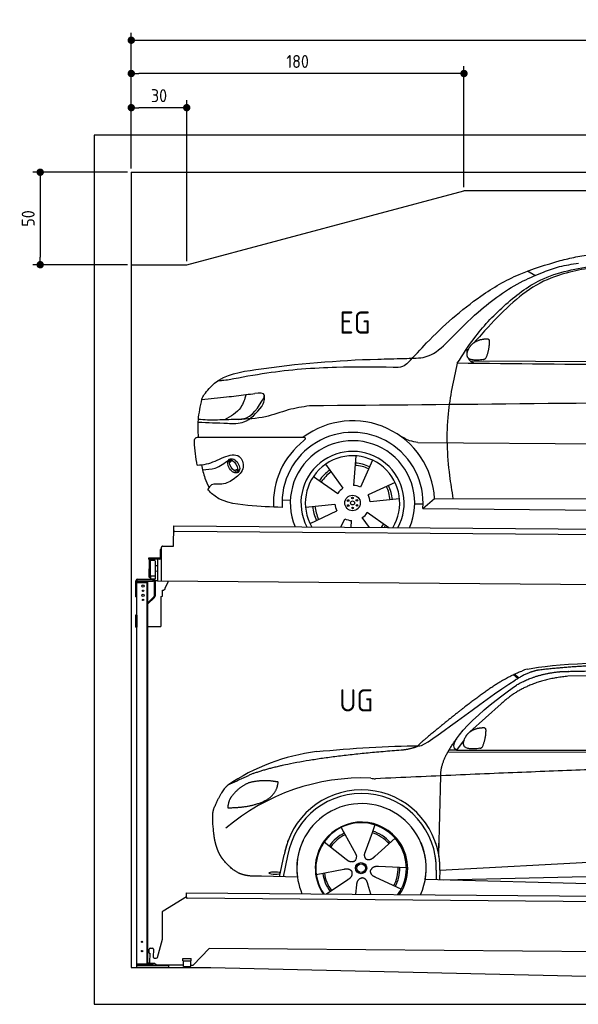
# Model space of a CAD drawing. Header units: millimetres. Extents: x -404 to 6581, y 0 to 5325.
# Tile 1 of 2: x -404 to 2618, y 0 to 5325. Entities that reach past the tile are written whole.
import ezdxf

# ---------------------------------------------------------------- set-up
doc = ezdxf.new("R2010")
doc.units = ezdxf.units.MM
doc.layers.add('4', color=3, linetype='Continuous')
for name, color, linetype, lineweight in [('car', 10, 'Continuous', 25), ('Freiraum', 7, 'Continuous', 25), ('Gebäude', 7, 'Continuous', 25), ('Logo', 7, 'Continuous', 25), ('Plattform', 7, 'Continuous', 25), ('Ständer hinten', 7, 'Continuous', 25)]:
    doc.layers.add(name, color=color, linetype=linetype, lineweight=lineweight)
doc.styles.get("Standard").update_dxf_attribs({"font": 'ISOCP.SHX'})
doc.dimstyles.new('GEN-ISO', dxfattribs={"dimscale": 20, "dimtxt": 3.5, "dimasz": 2, "dimexe": 2, "dimexo": 1, "dimgap": 1.5, "dimtad": 1, "dimdec": 1, "dimlfac": 0.1, "dimdsep": 46, "dimtxsty": 'STANDARD', "dimblk": 'PUNKT', "dimcen": 2, "dimclrd": 256, "dimclre": 256, "dimclrt": 2, "dimadec": 0, "dimazin": 0, "dimtp": 0.1, "dimtm": 0.1, "dimtfac": 0.71, "dimtdec": 1, "dimtmove": 2, "dimatfit": 3, "dimldrblk": 'PUNKT', "dimfxl": 2, "dimtolj": 1, "dimarcsym": 0})

# ---------------------------------------------------------------- blocks, each defined once
blk = doc.blocks.new('PUNKT')
at = {"layer": '4', "color": 0, "linetype": 'ByBlock'}
blk.add_line((-0.5, 0), (-1, 0), dxfattribs=at)
at = {"layer": '4', "color": 0, "linetype": 'ByBlock', "const_width": 0.5}
blk.add_lwpolyline([(-0.25, 0, 1), (0.25, 0, 1)], format="xyb", close=True, dxfattribs=at)
blk = doc.blocks.new('*D166')
at = {"layer": '4', "lineweight": -2, "transparency": 16777216}
for p, q in [((200, 4520), (200, 5254.2)), ((5700, 4520), (5700, 5254.2)), ((240, 5214.2), (5660, 5214.2))]:
    blk.add_line(p, q, dxfattribs=at)
at = {"layer": 'Defpoints', "color": 0, "transparency": 16777216}
for p in [(5700, 5214.2), (200, 4500), (5700, 4500)]:
    blk.add_point(p, dxfattribs=at)
at = {"layer": '4', "lineweight": -2, "transparency": 16777216, "xscale": 40, "yscale": 40, "zscale": 40, "rotation": 180}
blk.add_blockref('PUNKT', (200, 5214.2), dxfattribs=at)
at = {"layer": '4', "lineweight": -2, "transparency": 16777216, "xscale": 40, "yscale": 40, "zscale": 40}
blk.add_blockref('PUNKT', (5700, 5214.2), dxfattribs=at)
at = {"layer": '4', "color": 2, "transparency": 16777216, "insert": (2950, 5279.2), "char_height": 70, "attachment_point": 5}
blk.add_mtext('550', dxfattribs=at)
blk = doc.blocks.new('_Dot')
at = {"color": 0, "linetype": 'ByBlock', "lineweight": -2}
blk.add_line((-0.5, 0), (-1, 0), dxfattribs=at)
at = {"color": 0, "linetype": 'ByBlock', "const_width": 0.5}
blk.add_lwpolyline([(-0.25, 0, 1), (0.25, 0, 1)], format="xyb", close=True, dxfattribs=at)
blk = doc.blocks.new('*D168')
at = {"layer": '4', "lineweight": -2, "transparency": 16777216}
for p, q in [((200, 4520), (200, 5074.1)), ((2000, 4420), (2000, 5074.1)), ((1960, 5034.1), (240, 5034.1))]:
    blk.add_line(p, q, dxfattribs=at)
at = {"layer": 'Defpoints', "color": 0, "transparency": 16777216}
for p in [(200, 5034.1), (200, 4500), (2000, 4400)]:
    blk.add_point(p, dxfattribs=at)
at = {"layer": '4', "lineweight": -2, "transparency": 16777216, "xscale": 40, "yscale": 40, "zscale": 40, "rotation": 180}
blk.add_blockref('_Dot', (200, 5034.1), dxfattribs=at)
at = {"layer": '4', "lineweight": -2, "transparency": 16777216, "xscale": 40, "yscale": 40, "zscale": 40}
blk.add_blockref('_Dot', (2000, 5034.1), dxfattribs=at)
at = {"layer": '4', "color": 2, "transparency": 16777216, "insert": (1100, 5099.1), "char_height": 70, "attachment_point": 5}
blk.add_mtext('180', dxfattribs=at)
blk = doc.blocks.new('*D169')
at = {"layer": '4', "lineweight": -2, "transparency": 16777216}
for p, q in [((200, 4520), (200, 4889.3)), ((460, 4849.3), (240, 4849.3)), ((500, 4020), (500, 4889.3))]:
    blk.add_line(p, q, dxfattribs=at)
at = {"layer": 'Defpoints', "color": 0, "transparency": 16777216}
for p in [(200, 4849.3), (200, 4500), (500, 4000)]:
    blk.add_point(p, dxfattribs=at)
at = {"layer": '4', "lineweight": -2, "transparency": 16777216, "xscale": 40, "yscale": 40, "zscale": 40, "rotation": 180}
blk.add_blockref('_Dot', (200, 4849.3), dxfattribs=at)
at = {"layer": '4', "lineweight": -2, "transparency": 16777216, "xscale": 40, "yscale": 40, "zscale": 40}
blk.add_blockref('_Dot', (500, 4849.3), dxfattribs=at)
at = {"layer": '4', "color": 2, "transparency": 16777216, "insert": (350, 4914.3), "char_height": 70, "attachment_point": 5}
blk.add_mtext('30', dxfattribs=at)
blk = doc.blocks.new('*D170')
at = {"layer": '4', "lineweight": -2, "transparency": 16777216}
for p, q in [((180, 4500), (-332.8, 4500)), ((-292.8, 4460), (-292.8, 4040)), ((180, 4000), (-332.8, 4000))]:
    blk.add_line(p, q, dxfattribs=at)
at = {"layer": 'Defpoints', "color": 0, "transparency": 16777216}
for p in [(200, 4500), (-292.8, 4000), (200, 4000)]:
    blk.add_point(p, dxfattribs=at)
at = {"layer": '4', "lineweight": -2, "transparency": 16777216, "xscale": 40, "yscale": 40, "zscale": 40}
for p, rotation in [((-292.8, 4500), 90), ((-292.8, 4000), 270)]:
    blk.add_blockref('_Dot', p, dxfattribs=dict(at, rotation=rotation))
at = {"layer": '4', "color": 2, "transparency": 16777216, "insert": (-357.8, 4250), "char_height": 70, "attachment_point": 5, "rotation": 90}
blk.add_mtext('50', dxfattribs=at)
blk = doc.blocks.new('UG Plattfrom Gl550')
at = {"layer": 'Plattform'}
for p, q in [((914.9, 1637.1), (915.1, 1656.1)), ((915.1, 1656.1), (915.2, 1662.1)), ((915.2, 1662.1), (5852, 1619)), ((788.7, 1564.7), (915, 1641.9)), ((5846.7, 1589.1), (919.9, 1632.1)), ((785.6, 1410.6), (786.3, 1560.5)), ((759.1, 1312.2), (785.6, 1410.6)), ((714.3, 1334.8), (714.5, 1356.9)), ((714.3, 1334.8), (716.6, 1334.8)), ((716.6, 1334.8), (716.2, 1283.8)), ((719.5, 1361.8), (731.5, 1361.7)), ((736.5, 1356.7), (736.1, 1313.7)), ((1038.3, 1361), (952.2, 1270.4)), ((5763.9, 1319.8), (1038.3, 1361)), ((713.8, 1278.9), (713.9, 1283.8)), ((742.1, 1278.6), (713.8, 1278.9)), ((716.2, 1283.8), (713.9, 1283.8)), ((741.1, 1308.6), (754.2, 1308.5)), ((896.4, 1293.3), (896.6, 1306.3)), ((896.4, 1293.3), (941.4, 1292.9)), ((896.6, 1306.3), (941.6, 1305.9)), ((898.7, 1263.3), (898.9, 1293.3)), ((938.7, 1262.9), (938.9, 1292.9)), ((941.4, 1292.9), (941.6, 1305.9)), ((752.4, 1271.6), (745.2, 1277.5)), ((898.7, 1269.3), (755.5, 1270.5)), ((898.7, 1263.3), (938.7, 1262.9)), ((948.6, 1268.8), (938.7, 1268.9))]:
    blk.add_line(p, q, dxfattribs=at)
for centre, start, end in [((919.9, 1637.1), 179.5, 269.5), ((791.3, 1560.4), 121.4261, 179.5), ((719.5, 1356.8), 89.5, 179.5), ((731.5, 1356.7), 359.5, 89.5), ((741.1, 1313.6), 179.5, 269.5), ((742, 1273.6), 50.8402, 89.5), ((754.3, 1313.5), 269.5, 344.9258), ((755.5, 1275.5), 230.8402, 269.5), ((948.6, 1273.8), 269.5, 316.4902)]:
    blk.add_arc(centre, 5, start, end, dxfattribs=at)
blk = doc.blocks.new('Palette EG Gl550')
at = {"layer": 'Plattform'}
for p, q in [((845.5, 3535.4), (846.4, 3645.4)), ((846.4, 3645.4), (5884.2, 3606.3)), ((5879, 3576.4), (851.1, 3615.3)), ((773.4, 3518.6), (773, 3472.6)), ((780.4, 3518.6), (773.4, 3518.6)), ((775, 3471.6), (775.4, 3518.6)), ((779.5, 3345.9), (780.5, 3530.9)), ((785.5, 3535.8), (845.5, 3535.4)), ((771, 3470.6), (709.7, 3471.1)), ((710, 3471.1), (710, 3466.1)), ((710, 3469.1), (772, 3468.6)), ((772, 3465.6), (710, 3466.1)), ((714.2, 3368.9), (714.9, 3462.9)), ((718.9, 3462.8), (718.2, 3368.8)), ((759.5, 3465.7), (758.5, 3346)), ((772, 3465.6), (772, 3468.6)), ((780, 3471.6), (775, 3471.6)), ((775.1, 3471.6), (780, 3471.6)), ((746.9, 3457.7), (746.2, 3373.5)), ((759.2, 3430.2), (746.7, 3430.6)), ((745.8, 3373.3), (720.8, 3373.3)), ((720.8, 3373.3), (720.8, 3358.3)), ((745.8, 3373.3), (720.8, 3373.3)), ((720.8, 3373.3), (720.8, 3358.3)), ((720.8, 3358.3), (745.8, 3358.3)), ((745.8, 3358.3), (720.8, 3358.3)), ((745.8, 3373.3), (745.8, 3358.3)), ((745.8, 3373.3), (745.8, 3358.3)), ((759, 3400), (746.4, 3400.1)), ((5881.9, 3306.3), (758.5, 3346))]:
    blk.add_line(p, q, dxfattribs=at)
for centre, radius, start, end in [((851.2, 3620.3), 5, 179.556, 269.556), ((785.5, 3530.8), 5, 89.556, 179.556), ((716.9, 3462.9), 2, 359.3444, 179.3444), ((771, 3472.7), 2.01, 269.7445, 359.3674), ((772, 3471.6), 6, 269.556, 359.556), ((772, 3471.6), 6, 269.5566, 359.5553), ((772, 3471.6), 3, 269.7663, 359.5554), ((719.3, 3458.8), 0.4, 179.3444, 271.7264), ((730.3, 3131.7), 326.8, 87.1681, 91.938), ((746.5, 3457.8), 0.4, 359.3444, 86.9565), ((716.2, 3368.9), 2, 179.3444, 359.3444), ((718.6, 3372.9), 0.4, 86.9623, 179.3444), ((719.6, 3381.6), 8.39, 263.3001, 278.0521), ((745.8, 3373.5), 0.4, 267.6536, 359.3444)]:
    blk.add_arc(centre, radius, start, end, dxfattribs=at)
blk = doc.blocks.new('Car_173')
at = {"layer": 'car'}
for p, q in [((2750.1, 5027.2), (2709.6, 5051.3)), ((2404.5, 4562.7), (4458.1, 4574)), ((2072.9, 4118), (2073.3, 4118)), ((2126.3, 4118.2), (4132.9, 4124.5)), ((1108, 3998.1), (1122.8, 4012)), ((1109.8, 4011.3), (1120.3, 4020.6)), ((1627.1, 3995.6), (1722.5, 3866.8)), ((1791.9, 4042.8), (1779.8, 3883)), ((1881.3, 4020.6), (1817.5, 3873.5)), ((1132.6, 3956.6), (1152, 3964.1)), ((1147.7, 3952.9), (1163.2, 3962.6)), ((1563.1, 3929.3), (1695.5, 3839)), ((2004.6, 3901.4), (1860.2, 3832)), ((1394.6, 3800.9), (1439.3, 3799)), ((1521.6, 3762.9), (1680.8, 3781.2)), ((2030, 3812.9), (1870.8, 3794.6)), ((2112.5, 3786.3), (2157.3, 3786.7)), ((2156.4, 3762), (2219.1, 3816.4)), ((2219.1, 3816.4), (4029.1, 3830.6)), ((1547, 3674.4), (1691.4, 3743.9)), ((1974.3, 3656.2), (1856.1, 3736.9)), ((2156.4, 3762), (4087.2, 3763.8)), ((1714, 3655.9), (1734.1, 3702.3)), ((1769, 3656), (1771.8, 3692.8)), ((1868.3, 3656.1), (1829.1, 3709))]:
    blk.add_line(p, q, dxfattribs=at)
for centre, radius in [((1775.8, 3787.9), 41.9), ((1751.9, 3800.8), 4.46), ((1775.8, 3787.9), 10.7), ((1775.1, 3815.1), 4.46), ((1799, 3802.1), 4.46), ((1752.6, 3773.7), 4.46), ((1776.5, 3760.7), 4.46), ((1799.7, 3775), 4.46)]:
    blk.add_circle(centre, radius, dxfattribs=at)
for centre, radius, start, end in [((1776, 3788.3), 443.9, 3.6233, 127.5084), ((1775.8, 3787.9), 381.5, 356.1115, 184.141), ((1775.8, 3787.9), 427.8, 128.5907, 183.5582), ((1775.8, 3787.9), 336.7, 337.0019, 203.1531), ((1775.8, 3787.9), 279.1, 331.8638, 208.2913), ((1775.8, 3787.9), 255.4, 328.9743, 211.1808), ((1775.8, 3787.9), 216.3, 65.4485, 86.5251), ((1775.8, 3787.9), 216.3, 125.4485, 146.5251), ((1775.8, 3787.9), 204, 125.3726, 146.5671), ((1775.8, 3787.9), 204, 65.3726, 86.5671), ((1775.8, 3787.9), 95.2, 124.034, 147.5844), ((1775.8, 3787.9), 95.2, 64.034, 87.5844), ((1775.8, 3787.9), 204, 5.3726, 26.5671), ((1775.8, 3787.9), 216.3, 5.4485, 26.5251), ((1775.8, 3787.9), 95.2, 184.034, 207.5844), ((1775.8, 3787.9), 95.2, 4.034, 27.5844), ((1775.8, 3787.9), 216.3, 185.4485, 206.5251), ((1775.8, 3787.9), 204, 185.3726, 206.5671), ((1775.8, 3787.9), 95.2, 304.034, 327.5844), ((1775.8, 3787.9), 95.2, 244.034, 267.5844), ((1775.8, 3787.9), 204, 319.7706, 326.5671), ((1775.8, 3787.9), 216.3, 322.4984, 326.5251)]:
    blk.add_arc(centre, radius, start, end, dxfattribs=at)
for centre, major_axis, ratio in [((1131.1, 3982.4), (23.2, -35.3), 0.641217), ((1129.8, 3983), (-17.9, 30.2), 0.433194)]:
    blk.add_ellipse(centre, major_axis=major_axis, ratio=ratio, dxfattribs=at)
for points, knots in [([(2885.8, 5110), (2913.8, 5117.1), (2971.4, 5131.6), (3029.8, 5142.2), (3059.8, 5147.6)], [0, 0, 0, 0, 86.602296, 178.13615, 178.13615, 178.13615, 178.13615]), ([(2069.8, 4550.3), (2102.2, 4586.2), (2221.4, 4718), (2412.2, 4892.8), (2660.2, 5041.2), (2811.1, 5087.2), (2885.8, 5110)], [0, 0, 0, 0, 145.246154, 533.109695, 771.486221, 1004.894321, 1004.894321, 1004.894321, 1004.894321]), ([(2335.1, 4548.9), (2363.6, 4595.1), (2433.8, 4708.6), (2580.9, 4866), (2792.1, 5034.6), (2977.4, 5068.5), (3080.9, 5087.5)], [0, 0, 0, 0, 162.281083, 399.433399, 644.903205, 954.973623, 954.973623, 954.973623, 954.973623]), ([(3064.6, 5074.4), (3022.6, 5066.6), (2924.3, 5048.3), (2772.4, 4994.1), (2627.3, 4883.7), (2516.8, 4766.7), (2449.8, 4690.3), (2424.8, 4661.8)], [0, 0, 0, 0, 128.205286, 300.044117, 477.787268, 668.958491, 782.608096, 782.608096, 782.608096, 782.608096]), ([(2796.3, 5047.1), (2824.9, 5058.1), (2885.7, 5081.7), (2950.3, 5091.3), (2984.6, 5096.3)], [0, 0, 0, 0, 91.476949, 195.154815, 195.154815, 195.154815, 195.154815]), ([(2298.3, 4682.5), (2346.1, 4731.6), (2462.9, 4851.6), (2631.9, 4977.2), (2759.7, 5031.5), (2796.3, 5047.1)], [0, 0, 0, 0, 205.645796, 502.611548, 621.944957, 621.944957, 621.944957, 621.944957]), ([(2043.7, 4572), (2049.7, 4572.4), (2088.8, 4574.5), (2174.6, 4571.3), (2250.7, 4631.3), (2289.3, 4672.8), (2298.3, 4682.5)], [0, 0, 0, 0, 17.864769, 117.886459, 248.863247, 288.815655, 288.815655, 288.815655, 288.815655]), ([(967.2, 4365.9), (984.7, 4387.9), (1051.9, 4472.2), (1398, 4532.6), (1729.6, 4562.5), (1997.3, 4570.6), (2043.7, 4572)], [0, 0, 0, 0, 82.89181, 318.191673, 980.786507, 1119.82356, 1119.82356, 1119.82356, 1119.82356]), ([(2069.8, 4550.3), (2059.9, 4541.6), (2037.2, 4521.4), (2006.4, 4522.6), (1989, 4523.2)], [0, 0, 0, 0, 38.143453, 88.165274, 88.165274, 88.165274, 88.165274]), ([(2335.1, 4548.9), (2315.5, 4458.2), (2272.4, 4258.1), (2286.2, 4009.5), (2311.7, 3858.4), (2318.6, 3817.2)], [0, 0, 0, 0, 277.646403, 612.029433, 737.577371, 737.577371, 737.577371, 737.577371]), ([(2426.3, 4548.9), (2418.9, 4552.6), (2404.9, 4559.7), (2397.1, 4571.5), (2394.5, 4577.9)], [0, 0, 0, 0, 23.95332, 45.454919, 45.454919, 45.454919, 45.454919]), ([(1989, 4523.2), (1886.6, 4523.5), (1658.2, 4524.2), (1360.7, 4498.7), (1169.2, 4460.7), (1101.2, 4447.2)], [0, 0, 0, 0, 307.290604, 684.949059, 892.925798, 892.925798, 892.925798, 892.925798]), ([(1101.2, 4447.2), (1089, 4445.4), (1068.6, 4442.2), (1048, 4441), (1039.8, 4440.5)], [0, 0, 0, 0, 36.94927, 61.79219, 61.79219, 61.79219, 61.79219]), ([(955.1, 4339.5), (999.8, 4344.2), (1079.4, 4352.7), (1158.7, 4363.5), (1193.6, 4368.2)], [0, 0, 0, 0, 134.722083, 240.148268, 240.148268, 240.148268, 240.148268]), ([(1193.6, 4368.2), (1186.3, 4343.4), (1168.4, 4282.2), (1112.1, 4249.7), (1078.6, 4230.4)], [0, 0, 0, 0, 75.006289, 185.501988, 185.501988, 185.501988, 185.501988]), ([(1291.2, 4352), (1292.4, 4356.7), (1298.1, 4380), (1266.8, 4376.9), (1241.7, 4374.3)], [0, 0, 0, 0, 13.096912, 65.411115, 65.411115, 65.411115, 65.411115]), ([(5276.8, 4334.6), (5163.4, 4345.9), (4910.9, 4371.1), (4473.2, 4377.1), (3340.6, 4344), (2347.3, 4325.7), (1537.6, 4310.8)], [0, 0, 0, 0, 341.879851, 760.963773, 1312.001547, 3741.308129, 3741.308129, 3741.308129, 3741.308129]), ([(939.6, 4135.4), (936.1, 4166.8), (933.9, 4235.3), (947.7, 4302.9), (955.1, 4339.5)], [233.087768, 233.087768, 233.087768, 233.087768, 327.386109, 438.943239, 438.943239, 438.943239, 438.943239]), ([(955.1, 4339.5), (955.2, 4339.9), (957.2, 4349.4), (962.3, 4357.8), (967.2, 4365.9)], [0, 0, 0, 0, 1.13726, 29.051294, 29.051294, 29.051294, 29.051294]), ([(1152.3, 4233.6), (1161.5, 4234.3), (1225, 4239.2), (1260.7, 4300), (1291.2, 4352)], [0, 0, 0, 0, 27.186628, 187.736759, 187.736759, 187.736759, 187.736759]), ([(1279.5, 4304.9), (1284.9, 4314.8), (1295.5, 4334.1), (1294.4, 4356), (1293.9, 4366.6)], [0, 0, 0, 0, 33.373471, 64.521028, 64.521028, 64.521028, 64.521028]), ([(936.7, 4216.6), (988.5, 4215.1), (1069.8, 4212.7), (1202.2, 4209.1), (1250.9, 4269.5), (1279.5, 4304.9)], [0, 0, 0, 0, 158.046902, 247.919639, 375.430208, 375.430208, 375.430208, 375.430208]), ([(1537.6, 4310.8), (1499.1, 4304.2), (1418.1, 4290.5), (1295, 4240.3), (1202, 4235.9), (1152.3, 4233.6)], [0, 0, 0, 0, 117.033337, 246.052945, 394.183881, 394.183881, 394.183881, 394.183881]), ([(1152.3, 4233.6), (1119.4, 4232.1), (1051.3, 4228.9), (979.6, 4227.7), (941, 4230.9), (937.6, 4231.2)], [0, 0, 0, 0, 98.913306, 204.443634, 214.852043, 214.852043, 214.852043, 214.852043]), ([(2126.3, 4118.2), (2111.1, 4120.7), (2072.4, 4127), (2039, 4147.6), (2018.7, 4160.1)], [0, 0, 0, 0, 45.939522, 116.435962, 116.435962, 116.435962, 116.435962]), ([(916.8, 4108.9), (917.4, 4117), (918.2, 4127.5), (929.8, 4135.6), (935.9, 4135.5), (939.6, 4135.4)], [0, 0, 0, 0, 22.369619, 29.273836, 40.160281, 40.160281, 40.160281, 40.160281]), ([(939.6, 4135.4), (1001.6, 4136), (1212.8, 4137.9), (1424, 4139.8), (1505.7, 4140.5)], [24.694283, 24.694283, 24.694283, 24.694283, 210.588534, 658.29544, 658.29544, 658.29544, 658.29544]), ([(1505.7, 4140.5), (1510.2, 4140), (1521.5, 4138.6), (1513.7, 4128.4), (1509, 4122.3)], [0, 0, 0, 0, 10.752795, 27.576977, 27.576977, 27.576977, 27.576977]), ([(933.8, 3983.7), (950.8, 3985.3), (1002, 3990.2), (1065.4, 4027.7), (1164.5, 4056.2), (1195.7, 3964), (1157.5, 3931.4), (1136.5, 3913.5)], [0, 0, 0, 0, 50.161126, 151.683964, 234.294042, 296.871295, 373.222701, 373.222701, 373.222701, 373.222701]), ([(962.7, 3958.7), (985.9, 3960.4), (1038.4, 3964.4), (1080.6, 3996.5), (1104.2, 4014.6)], [0, 0, 0, 0, 68.191309, 155.020743, 155.020743, 155.020743, 155.020743]), ([(956.7, 3986.1), (961.9, 3961.6), (971, 3919.3), (990.3, 3880.6), (998.5, 3864.2)], [0, 0, 0, 0, 74.615031, 129.277415, 129.277415, 129.277415, 129.277415]), ([(1136.5, 3913.5), (1115.2, 3899), (1078, 3873.6), (1015.9, 3889), (998.2, 3864.1), (992, 3855.3)], [0, 0, 0, 0, 75.158891, 131.059011, 161.208919, 161.208919, 161.208919, 161.208919]), ([(1395.3, 3760.4), (1335.1, 3761.2), (1205.6, 3764.6), (1048.6, 3787.7), (998.2, 3847), (992, 3855.3)], [46.114962, 46.114962, 46.114962, 46.114962, 230.839937, 438.448503, 469.89769, 469.89769, 469.89769, 469.89769])]:
    blk.add_open_spline(points, degree=3, knots=knots, dxfattribs=at)
for points, degree in [([(2476.4, 4570.9), (2354.4, 4551), (2398.9, 4633.1)], 2), ([(2398.9, 4633.1), (2415.1, 4663.5), (2457.7, 4678)], 2), ([(2457.7, 4678), (2486.3, 4684), (2499.3, 4682.9)], 2), ([(2489.9, 4578.7), (2510.8, 4631.9), (2507.8, 4676.8)], 2), ([(2499.3, 4682.9), (2505.4, 4676.9), (2507.8, 4676.8)], 2), ([(2388.1, 4606.1), (2387.3, 4614), (2386.9, 4622.2), (2386.5, 4630.5)], 3), ([(4198.1, 4548.7), (3577.1, 4548.8), (2956.1, 4548.9), (2335.1, 4548.9)], 3), ([(2476.4, 4570.9), (2482.4, 4572.7), (2489.9, 4578.7)], 2), ([(1193.6, 4368.2), (1209.6, 4370.2), (1225.7, 4372.3), (1241.7, 4374.3)], 3), ([(933.8, 3983.7), (924, 4024.4), (919.9, 4066.5), (916.8, 4108.9)], 3)]:
    blk.add_open_spline(points, degree=degree, dxfattribs=at)
blk = doc.blocks.new('Car_147')
at = {"layer": 'car'}
for p, q in [((2684.1, 2841.6), (2710.1, 2821.1)), ((2690, 2844.3), (2715.4, 2824.3)), ((3573.2, 2844.1), (2979.4, 2832.2)), ((2618.5, 2683.6), (2447.8, 2531.2)), ((2418.1, 2488), (2377, 2432.3)), ((2330, 2423.4), (4973.3, 2420.2)), ((2377, 2432.3), (2335.8, 2433.4)), ((2377, 2432.3), (5028.9, 2433.7)), ((2279.9, 1868.7), (2291, 2294.1)), ((1934.3, 2028.3), (1919.2, 1986.6)), ((1752, 2014.6), (1769.2, 1983.6)), ((1752.2, 2014.7), (1831.6, 1870.9)), ((1919.2, 1986.6), (1881.9, 1883.5)), ((1661, 1937.4), (1779.7, 1843.4)), ((2044.7, 1956.1), (1933.7, 1858.1)), ((2279.9, 1868.7), (2281.5, 1929.3)), ((1418.7, 1748.3), (1444.4, 1866)), ((1742.6, 1872.8), (1788.8, 1836.2)), ((1881.9, 1883.5), (1878.1, 1873.2)), ((2286.4, 1784.1), (4156.4, 1886.2)), ((1462.8, 1860.5), (1438.3, 1747.8)), ((2286.4, 1784.1), (3310.5, 1840)), ((1617.8, 1759.8), (1766.4, 1788.7)), ((2105.3, 1796.5), (1954, 1802.9)), ((2266.8, 1783.4), (2265.5, 1733)), ((2286.4, 1784.1), (2285.2, 1732.5)), ((2305.7, 1732), (4191.6, 1773.3)), ((1515.7, 1745.7), (1321.5, 1750.9)), ((1672.3, 1655.5), (1789.2, 1733.2)), ((1912.2, 1653.4), (1896.9, 1708.2)), ((2077, 1680.6), (1939.8, 1744.5)), ((2207.3, 1734.5), (4255.8, 1681.1)), ((1831, 1654.1), (1837, 1703.7))]:
    blk.add_line(p, q, dxfattribs=at)
for radius in [30.1, 23.6]:
    blk.add_circle((1860.3, 1794.8), radius, dxfattribs=at)
for centre, radius, start, end in [((2797.2, 2700.3), 174.5, 102.3489, 113.0153), ((1764.9, 1312.5), 1122.3, 97.5147, 123.9129), ((1867.9, 1141.2), 1141.2, 87.724, 130.3913), ((1940.7, 2395.6), 117.4, 256.4608, 268.6636), ((1862.4, 1793.9), 424.2, 10.1481, 170.2223), ((1862.1, 1793.7), 404.8, 358.5419, 170.499), ((1862.4, 1793.9), 350, 350.2258, 187.9239), ((1860.3, 1794.8), 245, 51.7123, 188.2101), ((1862.4, 1793.9), 250, 34.003, 143.5989), ((1860.3, 1794.8), 245, 30.221, 72.4019), ((1860.3, 1794.8), 209.6, 115.7372, 144.8747), ((1860.3, 1794.8), 200.6, 115.5705, 145.0215), ((1860.3, 1794.8), 200.6, 41.1155, 72.9111), ((1860.3, 1794.8), 209.6, 41.1302, 72.8747), ((1862.4, 1793.9), 424.2, 158.9384, 170.2223), ((1862.4, 1793.9), 350, 154.4856, 203.0931), ((1862.4, 1793.9), 350, 154.4856, 157.347), ((1862.4, 1793.9), 250, 143.5989, 213.5789), ((1860.3, 1794.8), 245, 144.4019, 214.6129), ((1862.4, 1793.9), 250, 143.5989, 147.9713), ((1860.3, 1794.8), 245, 143.0042, 147.4925), ((1860.3, 1794.8), 200.6, 41.1155, 44.3784), ((1860.3, 1794.8), 245, 324.3871, 34.5977), ((1862.4, 1793.9), 250, 325.4211, 34.003), ((1862.4, 1793.9), 250, 29.7422, 34.003), ((1862.4, 1793.9), 350, 350.2258, 23.1163), ((1862.4, 1793.9), 424.2, 358.6661, 18.6635), ((1862.4, 1793.9), 350, 335.9069, 11.3993), ((1862.4, 1793.9), 404.6, 358.5068, 9.6777), ((1862.4, 1793.9), 424.2, 358.6661, 9.1695), ((1860.3, 1794.8), 209.6, 187.7372, 216.8747), ((1860.3, 1794.8), 200.6, 187.5904, 217.0215), ((1860.3, 1794.8), 200.6, 331.5904, 1.0215), ((1860.3, 1794.8), 209.6, 331.7372, 0.8747)]:
    blk.add_arc(centre, radius, start, end, dxfattribs=at)
blk.add_ellipse((1394.2, 1768), major_axis=(33.6, -0.3), ratio=0.157274, start_param=0.513473, end_param=5.704241, dxfattribs=at)
for points, degree in [([(2759.9, 2870.7), (3047.5, 2932.3), (3932.5, 2919.1), (5104.5, 2855.8)], 3), ([(3290.6, 2893.1), (3047.7, 2893), (2818.3, 2865.2)], 2), ([(2475.6, 2707.9), (2616.7, 2818.1), (2729, 2860.9)], 2), ([(2979.4, 2832.2), (2755.3, 2812.9), (2618.5, 2683.6)], 2), ([(2818.3, 2865.2), (2762.1, 2856.2), (2693.7, 2810.9)], 2), ([(2700.1, 2784.1), (2793.8, 2841.8), (2929.4, 2857)], 2), ([(2177.3, 2456.8), (2213, 2453), (2515.2, 2701.9), (2693.7, 2810.9)], 3), ([(2377, 2432.3), (2294, 2472.4), (2587.9, 2708.7), (2700.1, 2784.1)], 3), ([(2475.6, 2707.9), (2394.5, 2647.4), (2292.1, 2563.9), (2162.8, 2458.7), (2168.7, 2456.8)], 4), ([(2503.3, 2442.8), (2381.1, 2424), (2426.3, 2505.7)], 2), ([(2426.3, 2505.7), (2442.9, 2535.9), (2485.6, 2550)], 2), ([(2485.6, 2550), (2514.3, 2555.8), (2527.2, 2554.5)], 2), ([(2516.9, 2450.5), (2538.3, 2503.5), (2535.7, 2548.3)], 2), ([(2527.2, 2554.5), (2533.2, 2548.5), (2535.7, 2548.3)], 2), ([(1618.1, 2425.2), (1814.4, 2443.1), (1999.6, 2456.2), (2177.3, 2456.8)], 3), ([(2089.4, 2435), (2142.6, 2442.8), (2168.4, 2455.8)], 2), ([(2291, 2294.1), (2288.6, 2377.7), (2377.5, 2495)], 2), ([(2503.3, 2442.8), (2509.4, 2444.5), (2516.9, 2450.5)], 2), ([(1275.9, 2306.5), (1512.4, 2393.1), (2089.4, 2435)], 2), ([(5247.6, 2362), (4371.1, 2390.4), (1938, 2278.2)], 2), ([(1275.9, 2306.5), (1141.6, 2244.6)], 1), ([(1141.6, 2244.6), (1107, 2221.8), (1061.9, 2114.7)], 2), ([(1251.8, 2255.4), (1199.5, 2234.7), (1161.5, 2184.7)], 2), ([(1378.8, 2265.2), (1311.2, 2272.9), (1251.8, 2255.4)], 2), ([(1361.6, 2171.7), (1407.6, 2208.7), (1411.4, 2260.6)], 2), ([(1411.4, 2260.6), (1393.6, 2262.6), (1378.8, 2265.2)], 2), ([(1161.5, 2184.7), (1143.2, 2164.9), (1138.5, 2123.7)], 2), ([(1139.7, 2121.4), (1284.5, 2121.9), (1361.6, 2171.7)], 2), ([(1061.9, 2114.7), (1055.5, 2098.9), (1053.4, 2070.3), (1054.4, 2038), (1065.6, 1954.8)], 4), ([(1138.5, 2123.7), (1141.8, 2123.5), (1139.7, 2121.4)], 2), ([(1779.7, 1843.4), (1803, 1821.5), (1826.3, 1834.8)], 2), ([(1766.4, 1788.7), (1797.2, 1797.5), (1811.7, 1774.9)], 2), ([(1789.2, 1733.2), (1817.2, 1748.6), (1811.7, 1774.9)], 2), ([(1954, 1802.9), (1922.3, 1806.9), (1911.2, 1782.4)], 2), ([(1939.8, 1744.5), (1909.8, 1755.6), (1911.2, 1782.4)], 2), ([(1837, 1703.7), (1838.2, 1735.6), (1864.2, 1742.5)], 2), ([(1896.9, 1708.2), (1890.9, 1739.6), (1864.2, 1742.5)], 2)]:
    blk.add_open_spline(points, degree=degree, dxfattribs=at)
for points, degree, knots in [([(2929.4, 2857), (2956, 2859.1), (3095.4, 2860.9), (4116.9, 2881), (4737.1, 2874.6), (5192.5, 2702), (5168.8, 2528.4)], 4, [0.0821318, 0.0821318, 0.0821318, 0.0821318, 0.0821318, 0.258851, 0.508851, 1, 1, 1, 1, 1]), ([(1065.6, 1954.8), (1066.4, 1950.5), (1067.3, 1946.3), (1068.3, 1942.2), (1069.2, 1938.1), (1072.8, 1923.3), (1076.7, 1909.6), (1081.1, 1897.1), (1086, 1885.8)], 4, [0.4914944, 0.4914944, 0.4914944, 0.4914944, 0.4914944, 0.5422469, 0.5422469, 0.5422469, 0.5422469, 0.728655, 0.728655, 0.728655, 0.728655, 0.728655]), ([(1085.7, 1886.6), (1087, 1883.3), (1088.4, 1880.2), (1089.9, 1877.3), (1091.3, 1874.4), (1096.9, 1863.3), (1102.9, 1853.9), (1109.1, 1845.9), (1115.6, 1838.4)], 4, [0.7288005, 0.7288005, 0.7288005, 0.7288005, 0.7288005, 0.7843928, 0.7843928, 0.7843928, 0.7843928, 1, 1, 1, 1, 1]), ([(1831.6, 1870.9), (1833.2, 1866.8), (1834.2, 1862.9), (1834.5, 1859), (1835.2, 1850.4), (1832.4, 1842.3), (1826.3, 1834.8)], 3, [0.2167758, 0.2167758, 0.2167758, 0.2167758, 0.4600873, 0.4600873, 0.4600873, 1, 1, 1, 1]), ([(1878.1, 1873.2), (1877.5, 1870.1), (1877.3, 1867.1), (1877.3, 1864.1), (1877.7, 1861.3), (1878.4, 1855.5), (1880.4, 1850.2), (1884, 1845.7), (1888.9, 1842.6)], 4, [0.3191838, 0.3191838, 0.3191838, 0.3191838, 0.3191838, 0.5438253, 0.5438253, 0.5438253, 0.5438253, 1, 1, 1, 1, 1]), ([(1321.5, 1750.9), (1296.8, 1751.6), (1241.2, 1748), (1205.1, 1761.9), (1161.5, 1787), (1115.6, 1838.4)], 4, [0, 0, 0, 0, 0, 0.597866, 1, 1, 1, 1, 1]), ([(1933.7, 1858.1), (1933.7, 1858.1), (1933.7, 1858.1), (1933.7, 1858.1), (1933.7, 1858.1), (1924.6, 1848.3), (1913.9, 1838.4), (1899.6, 1836), (1888.9, 1842.6)], 4, [-0.000003, -0.000003, -0.000003, -0.000003, -0.000003, 0, 0, 0, 0, 1, 1, 1, 1, 1])]:
    blk.add_open_spline(points, degree=degree, knots=knots, dxfattribs=at)
blk = doc.blocks.new('Gebäude_GT210_H220')
at = {"layer": 'Freiraum'}
for p, q in [((916.9, 5058.3), (2416.9, 5458.3)), ((6116.9, 5458.3), (2416.9, 5458.3)), ((616.9, 5058.3), (916.9, 5058.3))]:
    blk.add_line(p, q, dxfattribs=at)
at = {"layer": 'Gebäude'}
for p, q in [((6316.9, 5759.2), (416.9, 5759.2)), ((416.9, 5759.2), (416.9, 1058.3)), ((616.9, 5558.3), (6116.9, 5558.3)), ((616.9, 5558.3), (616.9, 1258.3)), ((616.9, 1258.3), (1047, 1258.3)), ((1047, 1258.3), (3316.9, 1204.4)), ((416.9, 1058.3), (6316.9, 1058.3))]:
    blk.add_line(p, q, dxfattribs=at)
blk = doc.blocks.new('Ständer_hinten_GT210')
at = {"layer": 'Ständer hinten'}
for p, q in [((651.9, 3358.3), (735.9, 3358.3)), ((641.9, 3262.3), (641.9, 3348.3)), ((646.9, 1258.3), (646.9, 3348.3)), ((735.9, 3345.3), (646.9, 3345.3)), ((646.9, 3340.3), (706.9, 3340.3)), ((735.9, 3353.3), (651.9, 3353.3)), ((701.9, 3340.3), (701.9, 1276.3)), ((706.9, 1276.3), (706.9, 3345.3)), ((735.9, 3345.3), (735.9, 3353.3)), ((740.9, 3348.3), (740.9, 3265.6)), ((745.9, 3348.3), (745.8, 3265.5)), ((758.7, 3347.8), (745.9, 3348.9)), ((758.7, 3346), (758.7, 3347.8)), ((816.7, 3345.6), (758.7, 3346)), ((790.9, 3298.8), (799.8, 3305.7)), ((799.8, 3305.7), (799.9, 3306.1)), ((799.9, 3310.3), (816.6, 3341.1)), ((799.9, 3306.1), (799.9, 3310.3)), ((816.6, 3341.1), (816.7, 3345.6)), ((641.9, 3262.3), (646.9, 3262.3)), ((706.9, 3230.5), (739.4, 3262)), ((742.7, 3258.3), (706.9, 3223.6)), ((776.9, 3264.7), (785.9, 3265.3)), ((776.9, 3264.7), (776.9, 3102.3)), ((785.9, 3265.3), (785.9, 3298.8)), ((785.9, 3298.8), (790.9, 3298.8)), ((646.9, 3163.2), (641.9, 3163.2)), ((641.9, 3098.3), (641.9, 3163.2)), ((645, 3170.4), (646.9, 3172.3)), ((646.9, 3163.2), (646.9, 3098.3)), ((641.9, 3098.3), (646.9, 3098.3)), ((706.9, 3102.3), (776.9, 3102.3)), ((735.9, 1276.3), (646.9, 1276.3)), ((820.9, 1268.3), (646.9, 1268.3)), ((820.9, 1258.3), (646.9, 1258.3)), ((735.9, 1268.3), (735.9, 1276.3)), ((820.9, 1258.3), (820.9, 1268.3))]:
    blk.add_line(p, q, dxfattribs=at)
for centre, radius in [((680.9, 3320.3), 6.5), ((680.9, 3270.3), 6.5), ((680.9, 3295.3), 3.7), ((680.9, 3245.3), 3.7), ((675.5, 1396.3), 3.7), ((675.5, 1346.3), 3.7)]:
    blk.add_circle(centre, radius, dxfattribs=at)
for centre, radius, start, end in [((651.9, 3348.3), 10, 90, 180), ((735.9, 3348.3), 10, 0.0086, 89.9915), ((651.9, 3348.3), 5, 90, 180), ((735.9, 3348.3), 5, 0, 90), ((735.9, 3265.6), 5, 314.0428, 0), ((735.8, 3265.5), 10, 314.1186, 0), ((651.9, 3163.2), 10, 134.1186, 180)]:
    blk.add_arc(centre, radius, start, end, dxfattribs=at)

msp = doc.modelspace()

# ---------------------------------------------------------------- block references
msp.add_blockref('Gebäude_GT210_H220', (-416.89, -1058.35))
at = {"layer": 'car', "rotation": 359.4224719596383}
msp.add_blockref('Car_173', (-416.89, -1058.35), dxfattribs=at)
at = {"layer": 'car'}
msp.add_blockref('Car_147', (-416.89, -1058.35), dxfattribs=at)
at = {"layer": 'Plattform'}
for name in ['Palette EG Gl550', 'UG Plattfrom Gl550']:
    msp.add_blockref(name, (-416.89, -1058.35), dxfattribs=at)
at = {"layer": 'Ständer hinten'}
msp.add_blockref('Ständer_hinten_GT210', (-416.89, -1058.35), dxfattribs=at)

# ---------------------------------------------------------------- texts
at = {"layer": 'Logo'}
for s, p in [('EG', (1326.14, 3627.16)), ('UG', (1325.19, 1583.58))]:
    msp.add_text(s, height=120, dxfattribs=at).set_placement(p)

# ---------------------------------------------------------------- dimensions: what is measured, and where the dimension line sits
at = {"layer": '4'}
for base, p1, p2, override, picture, middle in [((5700, 5214.23), (200, 4500), (5700, 4500), {"dimtdec": 3, "dimtolj": 0}, '*D166', (2950, 5279.23)), ((200, 5034.14), (2000.03, 4400), (200, 4500), {"dimblk1": 'Dot', "dimblk2": 'Dot', "dimsah": 1, "dimtdec": 3, "dimtolj": 0}, '*D168', (1100.01, 5099.14)), ((200, 4849.31), (500.03, 4000), (200, 4500), {"dimblk1": 'Dot', "dimblk2": 'Dot', "dimsah": 1, "dimtdec": 3, "dimtolj": 0}, '*D169', (350.01, 4914.31))]:
    dim = msp.add_linear_dim(base=base, p1=p1, p2=p2, dimstyle='GEN-ISO', override=override, dxfattribs=at)
    dim.commit()
    dim.dimension.update_dxf_attribs({"geometry": picture, "text_midpoint": middle})
dim = msp.add_linear_dim(base=(-292.8, 4000), p1=(200, 4500), p2=(200, 4000), angle=90, dimstyle='GEN-ISO', override={"dimblk1": 'Dot', "dimblk2": 'Dot', "dimsah": 1, "dimtdec": 3, "dimtolj": 0}, dxfattribs=at)
dim.commit()
dim.dimension.update_dxf_attribs({"geometry": '*D170', "text_midpoint": (-357.8, 4250)})

doc.saveas('drawing.dxf')
